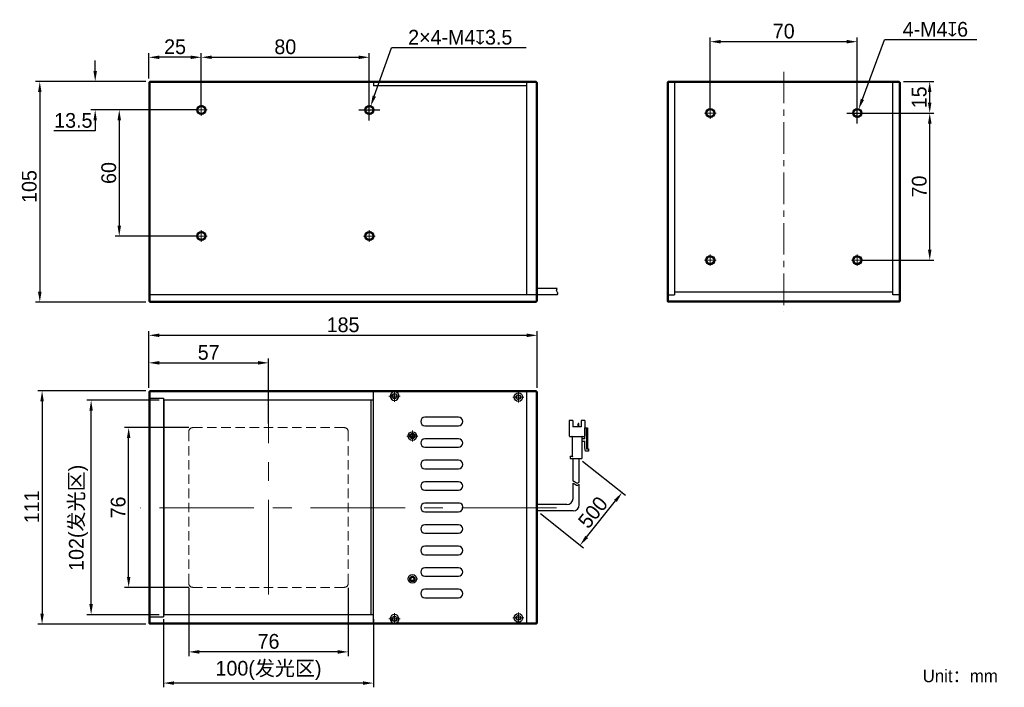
# Model space of a CAD drawing. Header units: inches. Extents: x -3337 to -3103, y -683 to -524.
import ezdxf

# ---------------------------------------------------------------- set-up
doc = ezdxf.new("R2010")
doc.units = ezdxf.units.IN
doc.header["$LTSCALE"] = 3
doc.header["$MEASUREMENT"] = 0
doc.header["$PDSIZE"] = -5
for name, pattern in [('CENTERX2', [4, 2.5, -0.5, 0.5, -0.5]), ('DASHED2', [0.375, 0.25, -0.125]), ('点画线', [18, 12, -2, 2, -2])]:
    doc.linetypes.add(name, pattern=pattern)
doc.layers.get('Defpoints').update_dxf_attribs({"lineweight": 18})
for name, color, linetype, lineweight in [('中心线', 1, 'CENTERX2', 20), ('中心线层', 1, '点画线', 18), ('明细栏文字', 6, 'Continuous', 18), ('标注', 3, 'Continuous', 25), ('粗实线', 7, 'Continuous', 30), ('虚线', 6, 'DASHED2', 18)]:
    doc.layers.add(name, color=color, linetype=linetype, lineweight=lineweight)
doc.styles.get("Standard").update_dxf_attribs({"font": '兰亭黑 GBK.TTF'})
doc.dimstyles.new('CST Standard', dxfattribs={"dimtxt": 3.5, "dimasz": 2.5, "dimexe": 1, "dimexo": 1, "dimgap": 0.6, "dimtad": 1, "dimtoh": 1, "dimdsep": 46, "dimtxsty": 'Standard', "dimcen": -2.5, "dimdle": 5, "dimclrd": 8, "dimclre": 8, "dimadec": 1, "dimazin": 2, "dimtfac": 1, "dimtofl": 0, "dimtmove": 0, "dimatfit": 0, "dimfxl": 1, "dimtolj": 1, "dimarcsym": 0})

# ---------------------------------------------------------------- blocks, each defined once
blk = doc.blocks.new('*D211')
at = {"layer": 'Defpoints', "color": 0}
for p in [(-3253.38, -544.5), (-3254.06, -546.38)]:
    blk.add_point(p, dxfattribs=at)
at = {"layer": '标注', "color": 9, "linetype": 'Continuous', "lineweight": -2, "ltscale": 3}
for p in [(-3252.54, -542.14), (-3216.35, -530.66)]:
    blk.add_line(p, (-3248.4, -530.66), dxfattribs=at)
at = {"layer": '标注', "color": 8, "linetype": 'Continuous', "ltscale": 3}
for p, q in [((-3253.72, -547.94), (-3253.72, -542.94)), ((-3256.22, -545.44), (-3251.22, -545.44))]:
    blk.add_line(p, q, dxfattribs=at)
at = {"layer": '标注', "color": 9}
blk.add_solid([(-3252.93, -542), (-3252.14, -542.29), (-3253.38, -544.5)], dxfattribs=at)
at = {"layer": '标注', "color": 7, "ltscale": 3, "insert": (-3232.07, -528.16), "char_height": 3.5, "attachment_point": 5}
blk.add_mtext('\\A1;2×4-M4{\\A1;\\fGDT|b1|i0|c0|p2;x}3.5', dxfattribs=at)
blk = doc.blocks.new('*D212')
at = {"layer": 'Defpoints', "color": 0}
for p in [(-3319.96, -614.53), (-3302.72, -614.53), (-3302.72, -665.53)]:
    blk.add_point(p, dxfattribs=at)
at = {"layer": '标注', "color": 8, "linetype": 'Continuous', "lineweight": -2, "ltscale": 3}
for p, q in [((-3303.72, -614.53), (-3320.96, -614.53)), ((-3303.72, -665.53), (-3320.96, -665.53))]:
    blk.add_line(p, q, dxfattribs=at)
at = {"layer": '标注', "color": 9, "linetype": 'Continuous', "lineweight": -2, "ltscale": 3}
blk.add_line((-3319.96, -663.03), (-3319.96, -617.03), dxfattribs=at)
at = {"layer": '标注', "color": 9}
for points in [[(-3319.54, -617.03), (-3320.38, -617.03), (-3319.96, -614.53)], [(-3320.38, -663.03), (-3319.54, -663.03), (-3319.96, -665.53)]]:
    blk.add_solid(points, dxfattribs=at)
at = {"layer": '标注', "color": 7, "ltscale": 3, "insert": (-3322.97, -642.49), "char_height": 3.5, "attachment_point": 5, "rotation": 90}
blk.add_mtext('\\A1;102(发光区)', dxfattribs=at)
blk = doc.blocks.new('*D213')
at = {"layer": 'Defpoints', "color": 0}
for p in [(-3302.72, -665.6), (-3252.72, -665.6), (-3302.72, -681.81)]:
    blk.add_point(p, dxfattribs=at)
at = {"layer": '标注', "color": 8, "linetype": 'Continuous', "lineweight": -2, "ltscale": 3}
for p, q in [((-3302.72, -666.6), (-3302.72, -682.81)), ((-3252.72, -666.6), (-3252.72, -682.81))]:
    blk.add_line(p, q, dxfattribs=at)
at = {"layer": '标注', "color": 9, "linetype": 'Continuous', "lineweight": -2, "ltscale": 3}
blk.add_line((-3255.22, -681.81), (-3300.22, -681.81), dxfattribs=at)
at = {"layer": '标注', "color": 9}
for points in [[(-3300.22, -681.39), (-3300.22, -682.23), (-3302.72, -681.81)], [(-3255.22, -682.23), (-3255.22, -681.39), (-3252.72, -681.81)]]:
    blk.add_solid(points, dxfattribs=at)
at = {"layer": '标注', "color": 7, "ltscale": 3, "insert": (-3277.72, -678.8), "char_height": 3.5, "attachment_point": 5}
blk.add_mtext('\\A1;100(发光区)', dxfattribs=at)
blk = doc.blocks.new('*D214')
at = {"layer": 'Defpoints', "color": 0}
for p in [(-3311.02, -621.03), (-3295.72, -621.03), (-3295.72, -659.03)]:
    blk.add_point(p, dxfattribs=at)
at = {"layer": '标注', "color": 8, "linetype": 'Continuous', "lineweight": -2, "ltscale": 3}
for p, q in [((-3296.72, -621.03), (-3312.02, -621.03)), ((-3296.72, -659.03), (-3312.02, -659.03))]:
    blk.add_line(p, q, dxfattribs=at)
at = {"layer": '标注', "color": 9, "linetype": 'Continuous', "lineweight": -2, "ltscale": 3}
blk.add_line((-3311.02, -656.53), (-3311.02, -623.53), dxfattribs=at)
at = {"layer": '标注', "color": 9}
for points in [[(-3310.6, -623.53), (-3311.44, -623.53), (-3311.02, -621.03)], [(-3311.44, -656.53), (-3310.6, -656.53), (-3311.02, -659.03)]]:
    blk.add_solid(points, dxfattribs=at)
at = {"layer": '标注', "color": 7, "ltscale": 3, "insert": (-3313.51, -640.03), "char_height": 3.5, "attachment_point": 5, "rotation": 90}
blk.add_mtext('\\A1;76', dxfattribs=at)
blk = doc.blocks.new('*D215')
at = {"layer": 'Defpoints', "color": 0}
for p in [(-3296.72, -658.15), (-3258.72, -658.15), (-3296.72, -674.39)]:
    blk.add_point(p, dxfattribs=at)
at = {"layer": '标注', "color": 8, "linetype": 'Continuous', "lineweight": -2, "ltscale": 3}
for p, q in [((-3296.72, -659.15), (-3296.72, -675.39)), ((-3258.72, -659.15), (-3258.72, -675.39))]:
    blk.add_line(p, q, dxfattribs=at)
at = {"layer": '标注', "color": 9, "linetype": 'Continuous', "lineweight": -2, "ltscale": 3}
blk.add_line((-3261.22, -674.39), (-3294.22, -674.39), dxfattribs=at)
at = {"layer": '标注', "color": 9}
for points in [[(-3294.22, -673.97), (-3294.22, -674.81), (-3296.72, -674.39)], [(-3261.22, -674.81), (-3261.22, -673.97), (-3258.72, -674.39)]]:
    blk.add_solid(points, dxfattribs=at)
at = {"layer": '标注', "color": 7, "ltscale": 3, "insert": (-3277.72, -671.9), "char_height": 3.5, "attachment_point": 5}
blk.add_mtext('\\A1;76', dxfattribs=at)
blk = doc.blocks.new('*D216')
at = {"layer": 'Defpoints', "color": 0}
for p in [(-3277.72, -605.61), (-3306.22, -612.53), (-3277.72, -621.03)]:
    blk.add_point(p, dxfattribs=at)
at = {"layer": '标注', "color": 8, "linetype": 'Continuous', "lineweight": -2, "ltscale": 3}
for p, q in [((-3306.22, -611.53), (-3306.22, -604.61)), ((-3277.72, -620.03), (-3277.72, -604.61))]:
    blk.add_line(p, q, dxfattribs=at)
at = {"layer": '标注', "color": 9, "linetype": 'Continuous', "lineweight": -2, "ltscale": 3}
blk.add_line((-3303.72, -605.61), (-3280.22, -605.61), dxfattribs=at)
at = {"layer": '标注', "color": 9}
for points in [[(-3303.72, -605.19), (-3303.72, -606.03), (-3306.22, -605.61)], [(-3280.22, -606.03), (-3280.22, -605.19), (-3277.72, -605.61)]]:
    blk.add_solid(points, dxfattribs=at)
at = {"layer": '标注', "color": 7, "ltscale": 3, "insert": (-3291.97, -603.15), "char_height": 3.5, "attachment_point": 5}
blk.add_mtext('\\A1;57', dxfattribs=at)
blk = doc.blocks.new('*D217')
at = {"layer": 'Defpoints', "color": 0}
for p in [(-3305.97, -612.28), (-3331.63, -667.78), (-3305.97, -667.78)]:
    blk.add_point(p, dxfattribs=at)
at = {"layer": '标注', "color": 8, "linetype": 'Continuous', "lineweight": -2, "ltscale": 3}
for p, q in [((-3306.97, -612.28), (-3332.63, -612.28)), ((-3306.97, -667.78), (-3332.63, -667.78))]:
    blk.add_line(p, q, dxfattribs=at)
at = {"layer": '标注', "color": 9, "linetype": 'Continuous', "lineweight": -2, "ltscale": 3}
blk.add_line((-3331.63, -614.78), (-3331.63, -665.28), dxfattribs=at)
at = {"layer": '标注', "color": 9}
for points in [[(-3331.22, -614.78), (-3332.05, -614.78), (-3331.63, -612.28)], [(-3332.05, -665.28), (-3331.22, -665.28), (-3331.63, -667.78)]]:
    blk.add_solid(points, dxfattribs=at)
at = {"layer": '标注', "color": 7, "ltscale": 3, "insert": (-3334.09, -639.89), "char_height": 3.5, "attachment_point": 5, "rotation": 90}
blk.add_mtext('\\A1;111', dxfattribs=at)
blk = doc.blocks.new('*D218')
at = {"layer": 'Defpoints', "color": 0}
for p in [(-3213.72, -599.06), (-3306.22, -612.53), (-3213.72, -612.53)]:
    blk.add_point(p, dxfattribs=at)
at = {"layer": '标注', "color": 8, "linetype": 'Continuous', "lineweight": -2, "ltscale": 3}
for p, q in [((-3306.22, -611.53), (-3306.22, -598.06)), ((-3213.72, -611.53), (-3213.72, -598.06))]:
    blk.add_line(p, q, dxfattribs=at)
at = {"layer": '标注', "color": 9, "linetype": 'Continuous', "lineweight": -2, "ltscale": 3}
blk.add_line((-3303.72, -599.06), (-3216.22, -599.06), dxfattribs=at)
at = {"layer": '标注', "color": 9}
for points in [[(-3303.72, -598.65), (-3303.72, -599.48), (-3306.22, -599.06)], [(-3216.22, -599.48), (-3216.22, -598.65), (-3213.72, -599.06)]]:
    blk.add_solid(points, dxfattribs=at)
at = {"layer": '标注', "color": 7, "ltscale": 3, "insert": (-3259.97, -596.58), "char_height": 3.5, "attachment_point": 5}
blk.add_mtext('\\A1;185', dxfattribs=at)
blk = doc.blocks.new('*D219')
at = {"layer": 'Defpoints', "color": 0}
for p in [(-3306.22, -532.91), (-3306.22, -538.94), (-3293.72, -545.44)]:
    blk.add_point(p, dxfattribs=at)
at = {"layer": '标注', "color": 8, "linetype": 'Continuous', "lineweight": -2, "ltscale": 3}
for p, q in [((-3306.22, -537.94), (-3306.22, -531.91)), ((-3293.72, -544.44), (-3293.72, -531.91))]:
    blk.add_line(p, q, dxfattribs=at)
at = {"layer": '标注', "color": 9, "linetype": 'Continuous', "lineweight": -2, "ltscale": 3}
blk.add_line((-3296.22, -532.91), (-3303.72, -532.91), dxfattribs=at)
at = {"layer": '标注', "color": 9}
for points in [[(-3303.72, -532.5), (-3303.72, -533.33), (-3306.22, -532.91)], [(-3296.22, -533.33), (-3296.22, -532.5), (-3293.72, -532.91)]]:
    blk.add_solid(points, dxfattribs=at)
at = {"layer": '标注', "color": 7, "ltscale": 3, "insert": (-3299.97, -530.42), "char_height": 3.5, "attachment_point": 5}
blk.add_mtext('\\A1;25', dxfattribs=at)
blk = doc.blocks.new('*D220')
at = {"layer": 'Defpoints', "color": 0}
for p in [(-3253.72, -532.91), (-3293.72, -545.44), (-3253.72, -545.44)]:
    blk.add_point(p, dxfattribs=at)
at = {"layer": '标注', "color": 8, "linetype": 'Continuous', "lineweight": -2, "ltscale": 3}
for p, q in [((-3293.72, -544.44), (-3293.72, -531.91)), ((-3253.72, -544.44), (-3253.72, -531.91))]:
    blk.add_line(p, q, dxfattribs=at)
at = {"layer": '标注', "color": 9, "linetype": 'Continuous', "lineweight": -2, "ltscale": 3}
blk.add_line((-3291.22, -532.91), (-3256.22, -532.91), dxfattribs=at)
at = {"layer": '标注', "color": 9}
for points in [[(-3291.22, -532.5), (-3291.22, -533.33), (-3293.72, -532.91)], [(-3256.22, -533.33), (-3256.22, -532.5), (-3253.72, -532.91)]]:
    blk.add_solid(points, dxfattribs=at)
at = {"layer": '标注', "color": 7, "ltscale": 3, "insert": (-3273.72, -530.43), "char_height": 3.5, "attachment_point": 5}
blk.add_mtext('\\A1;80', dxfattribs=at)
blk = doc.blocks.new('*D221')
at = {"layer": 'Defpoints', "color": 0}
for p in [(-3293.72, -545.44), (-3313.26, -575.44), (-3293.72, -575.44)]:
    blk.add_point(p, dxfattribs=at)
at = {"layer": '标注', "color": 8, "linetype": 'Continuous', "lineweight": -2, "ltscale": 3}
for p, q in [((-3294.72, -545.44), (-3314.26, -545.44)), ((-3294.72, -575.44), (-3314.26, -575.44))]:
    blk.add_line(p, q, dxfattribs=at)
at = {"layer": '标注', "color": 9, "linetype": 'Continuous', "lineweight": -2, "ltscale": 3}
blk.add_line((-3313.26, -547.94), (-3313.26, -572.94), dxfattribs=at)
at = {"layer": '标注', "color": 9}
for points in [[(-3312.84, -547.94), (-3313.68, -547.94), (-3313.26, -545.44)], [(-3313.68, -572.94), (-3312.84, -572.94), (-3313.26, -575.44)]]:
    blk.add_solid(points, dxfattribs=at)
at = {"layer": '标注', "color": 7, "ltscale": 3, "insert": (-3315.75, -560.44), "char_height": 3.5, "attachment_point": 5, "rotation": 90}
blk.add_mtext('\\A1;60', dxfattribs=at)
blk = doc.blocks.new('*D222')
at = {"layer": 'Defpoints', "color": 0}
for p in [(-3318.99, -538.69), (-3305.97, -538.69), (-3293.72, -545.44)]:
    blk.add_point(p, dxfattribs=at)
at = {"layer": '标注', "color": 9, "linetype": 'Continuous', "lineweight": -2, "ltscale": 3}
for p, q in [((-3318.99, -536.19), (-3318.99, -533.69)), ((-3318.99, -547.94), (-3318.99, -550.44)), ((-3318.99, -550.44), (-3328.81, -550.44))]:
    blk.add_line(p, q, dxfattribs=at)
at = {"layer": '标注', "color": 8, "linetype": 'Continuous', "lineweight": -2, "ltscale": 3}
for p, q in [((-3306.97, -538.69), (-3319.99, -538.69)), ((-3294.72, -545.44), (-3319.99, -545.44))]:
    blk.add_line(p, q, dxfattribs=at)
at = {"layer": '标注', "color": 9}
for points in [[(-3319.41, -536.19), (-3318.58, -536.19), (-3318.99, -538.69)], [(-3318.58, -547.94), (-3319.41, -547.94), (-3318.99, -545.44)]]:
    blk.add_solid(points, dxfattribs=at)
at = {"layer": '标注', "color": 7, "ltscale": 3, "insert": (-3324.2, -547.95), "char_height": 3.5, "attachment_point": 5}
blk.add_mtext('\\A1;13.5', dxfattribs=at)
blk = doc.blocks.new('*D223')
at = {"layer": 'Defpoints', "color": 0}
for p in [(-3305.97, -538.69), (-3332.18, -591.19), (-3305.97, -591.19)]:
    blk.add_point(p, dxfattribs=at)
at = {"layer": '标注', "color": 8, "linetype": 'Continuous', "lineweight": -2, "ltscale": 3}
for p, q in [((-3306.97, -538.69), (-3333.18, -538.69)), ((-3306.97, -591.19), (-3333.18, -591.19))]:
    blk.add_line(p, q, dxfattribs=at)
at = {"layer": '标注', "color": 9, "linetype": 'Continuous', "lineweight": -2, "ltscale": 3}
blk.add_line((-3332.18, -541.19), (-3332.18, -588.69), dxfattribs=at)
at = {"layer": '标注', "color": 9}
for points in [[(-3331.77, -541.19), (-3332.6, -541.19), (-3332.18, -538.69)], [(-3332.6, -588.69), (-3331.77, -588.69), (-3332.18, -591.19)]]:
    blk.add_solid(points, dxfattribs=at)
at = {"layer": '标注', "color": 7, "ltscale": 3, "insert": (-3334.67, -563.66), "char_height": 3.5, "attachment_point": 5, "rotation": 90}
blk.add_mtext('\\A1;105', dxfattribs=at)
blk = doc.blocks.new('*D224')
at = {"layer": 'Defpoints', "color": 0}
for p in [(-3127.55, -538.69), (-3120.29, -538.69), (-3137.55, -546.19)]:
    blk.add_point(p, dxfattribs=at)
at = {"layer": '标注', "color": 8, "linetype": 'Continuous', "lineweight": -2, "ltscale": 3}
for p, q in [((-3126.55, -538.69), (-3119.29, -538.69)), ((-3136.55, -546.19), (-3119.29, -546.19))]:
    blk.add_line(p, q, dxfattribs=at)
at = {"layer": '标注', "color": 9, "linetype": 'Continuous', "lineweight": -2, "ltscale": 3}
blk.add_line((-3120.29, -543.69), (-3120.29, -541.19), dxfattribs=at)
at = {"layer": '标注', "color": 9}
for points in [[(-3119.87, -541.19), (-3120.71, -541.19), (-3120.29, -538.69)], [(-3120.71, -543.69), (-3119.87, -543.69), (-3120.29, -546.19)]]:
    blk.add_solid(points, dxfattribs=at)
at = {"layer": '标注', "color": 7, "ltscale": 3, "insert": (-3122.78, -542.44), "char_height": 3.5, "attachment_point": 5, "rotation": 90}
blk.add_mtext('\\A1;15', dxfattribs=at)
blk = doc.blocks.new('*D225')
at = {"layer": 'Defpoints', "color": 0}
for p in [(-3137.55, -546.19), (-3120.28, -546.19), (-3137.55, -581.19)]:
    blk.add_point(p, dxfattribs=at)
at = {"layer": '标注', "color": 8, "linetype": 'Continuous', "lineweight": -2, "ltscale": 3}
for p, q in [((-3136.55, -546.19), (-3119.28, -546.19)), ((-3136.55, -581.19), (-3119.28, -581.19))]:
    blk.add_line(p, q, dxfattribs=at)
at = {"layer": '标注', "color": 9, "linetype": 'Continuous', "lineweight": -2, "ltscale": 3}
blk.add_line((-3120.28, -578.69), (-3120.28, -548.69), dxfattribs=at)
at = {"layer": '标注', "color": 9}
for points in [[(-3119.86, -548.69), (-3120.7, -548.69), (-3120.28, -546.19)], [(-3120.7, -578.69), (-3119.86, -578.69), (-3120.28, -581.19)]]:
    blk.add_solid(points, dxfattribs=at)
at = {"layer": '标注', "color": 7, "ltscale": 3, "insert": (-3122.77, -563.66), "char_height": 3.5, "attachment_point": 5, "rotation": 90}
blk.add_mtext('\\A1;70', dxfattribs=at)
blk = doc.blocks.new('*D226')
at = {"layer": 'Defpoints', "color": 0}
for p in [(-3172.55, -529.2), (-3172.55, -546.19), (-3137.55, -546.19)]:
    blk.add_point(p, dxfattribs=at)
at = {"layer": '标注', "color": 8, "linetype": 'Continuous', "lineweight": -2, "ltscale": 3}
for p, q in [((-3172.55, -545.19), (-3172.55, -528.2)), ((-3137.55, -545.19), (-3137.55, -528.2))]:
    blk.add_line(p, q, dxfattribs=at)
at = {"layer": '标注', "color": 9, "linetype": 'Continuous', "lineweight": -2, "ltscale": 3}
blk.add_line((-3140.05, -529.2), (-3170.05, -529.2), dxfattribs=at)
at = {"layer": '标注', "color": 9}
for points in [[(-3170.05, -528.78), (-3170.05, -529.62), (-3172.55, -529.2)], [(-3140.05, -529.62), (-3140.05, -528.78), (-3137.55, -529.2)]]:
    blk.add_solid(points, dxfattribs=at)
at = {"layer": '标注', "color": 7, "ltscale": 3, "insert": (-3155.05, -526.71), "char_height": 3.5, "attachment_point": 5}
blk.add_mtext('\\A1;70', dxfattribs=at)
blk = doc.blocks.new('*D227')
at = {"layer": 'Defpoints', "color": 0}
for p in [(-3137.2, -545.25), (-3137.9, -547.12)]:
    blk.add_point(p, dxfattribs=at)
at = {"layer": '标注', "color": 9, "linetype": 'Continuous', "lineweight": -2, "ltscale": 3}
for p in [(-3136.32, -542.91), (-3109.05, -528.75)]:
    blk.add_line(p, (-3131.02, -528.75), dxfattribs=at)
at = {"layer": '标注', "color": 8, "linetype": 'Continuous', "ltscale": 3}
for p, q in [((-3137.55, -548.69), (-3137.55, -543.69)), ((-3140.05, -546.19), (-3135.05, -546.19))]:
    blk.add_line(p, q, dxfattribs=at)
at = {"layer": '标注', "color": 9}
blk.add_solid([(-3136.71, -542.76), (-3135.93, -543.06), (-3137.2, -545.25)], dxfattribs=at)
at = {"layer": '标注', "color": 7, "ltscale": 3, "insert": (-3118.94, -526.27), "char_height": 3.5, "attachment_point": 5}
blk.add_mtext('\\A1;4-M4{\\A1;\\fGDT|b1|i0|c0|p2;x}6', dxfattribs=at)
blk = doc.blocks.new('*D228')
at = {"layer": 'Defpoints', "color": 0}
for p in [(-3203.72, -628.35), (-3193.54, -636.5), (-3213.72, -640.85)]:
    blk.add_point(p, dxfattribs=at)
at = {"layer": '标注', "color": 8, "linetype": 'Continuous', "lineweight": -2, "ltscale": 3}
for p, q in [((-3202.94, -628.98), (-3192.76, -637.12)), ((-3212.94, -641.48), (-3202.76, -649.62))]:
    blk.add_line(p, q, dxfattribs=at)
at = {"layer": '标注', "color": 9, "linetype": 'Continuous', "lineweight": -2, "ltscale": 3}
blk.add_line((-3201.98, -647.05), (-3195.1, -638.45), dxfattribs=at)
at = {"layer": '标注', "color": 9}
for points in [[(-3194.78, -638.71), (-3195.43, -638.19), (-3193.54, -636.5)], [(-3202.3, -646.78), (-3201.65, -647.31), (-3203.54, -649)]]:
    blk.add_solid(points, dxfattribs=at)
at = {"layer": '标注', "color": 7, "ltscale": 3, "insert": (-3200.48, -641.19), "char_height": 3.5, "attachment_point": 5, "rotation": 51.3402}
blk.add_mtext('\\A1;500', dxfattribs=at)

msp = doc.modelspace()

# ---------------------------------------------------------------- linework, layer by layer
at = {"layer": '中心线', "color": 0}
msp.add_line((-3155.0468, -536.3529), (-3155.0468, -593.3532), dxfattribs=at)
at = {"layer": '中心线', "color": 0, "ltscale": 3}
for p, q in [((-3277.7215, -660.7256), (-3277.7215, -619.4766)), ((-3209.1901, -640.1011), (-3308.2529, -640.1011))]:
    msp.add_line(p, q, dxfattribs=at)
at = {"layer": '中心线层', "color": 0}
for p, q in [((-3295.0965, -545.4378), (-3292.3465, -545.4378)), ((-3293.7215, -546.8128), (-3293.7215, -544.0628)), ((-3255.0965, -545.4378), (-3252.3465, -545.4378)), ((-3253.7215, -546.8128), (-3253.7215, -544.0628)), ((-3173.9218, -546.1878), (-3171.1718, -546.1878)), ((-3172.5468, -547.5628), (-3172.5468, -544.8128)), ((-3138.9218, -546.1878), (-3136.1718, -546.1878)), ((-3137.5468, -547.5628), (-3137.5468, -544.8128)), ((-3293.7215, -576.8128), (-3293.7215, -574.0628)), ((-3253.7215, -576.8128), (-3253.7215, -574.0628)), ((-3295.0965, -575.4378), (-3292.3465, -575.4378)), ((-3255.0965, -575.4378), (-3252.3465, -575.4378)), ((-3173.9218, -581.1878), (-3171.1718, -581.1878)), ((-3172.5468, -582.5628), (-3172.5468, -579.8128)), ((-3138.9218, -581.1878), (-3136.1718, -581.1878)), ((-3137.5468, -582.5628), (-3137.5468, -579.8128)), ((-3249.0465, -613.5263), (-3246.3965, -613.5263)), ((-3247.7215, -614.8513), (-3247.7215, -612.2013)), ((-3219.5215, -613.7763), (-3216.9215, -613.7763)), ((-3218.2215, -615.0763), (-3218.2215, -612.4763)), ((-3244.7965, -623.0263), (-3242.1465, -623.0263)), ((-3243.4715, -624.3513), (-3243.4715, -621.7013)), ((-3247.7215, -667.8513), (-3247.7215, -665.2013)), ((-3218.2215, -667.5763), (-3218.2215, -664.9763)), ((-3249.0465, -666.5263), (-3246.3965, -666.5263)), ((-3219.5215, -666.2763), (-3216.9215, -666.2763))]:
    msp.add_line(p, q, dxfattribs=at)
at = {"layer": '粗实线', "color": 0, "ltscale": 3}
for p, q in [((-3305.9715, -538.6878), (-3306.2215, -538.9378)), ((-3306.2215, -538.9378), (-3306.2215, -590.9378)), ((-3305.9715, -538.9378), (-3306.0965, -538.8128)), ((-3213.9715, -538.6878), (-3305.9715, -538.6878)), ((-3213.9715, -538.9378), (-3305.9715, -538.9378)), ((-3305.9715, -538.9378), (-3305.9715, -590.9378)), ((-3252.7215, -538.6878), (-3252.7215, -539.6878)), ((-3216.2215, -589.4378), (-3216.2215, -538.6878)), ((-3213.7215, -538.9378), (-3213.9715, -538.6878)), ((-3213.9715, -538.9378), (-3213.8465, -538.8128)), ((-3213.9715, -538.9378), (-3213.9715, -590.9378)), ((-3213.7215, -538.9378), (-3213.7215, -590.9378)), ((-3182.5468, -538.6878), (-3182.7968, -538.9378)), ((-3182.7968, -538.9378), (-3182.7968, -590.9378)), ((-3182.5468, -538.9378), (-3182.6718, -538.8128)), ((-3127.5468, -538.6878), (-3182.5468, -538.6878)), ((-3127.5468, -538.9378), (-3182.5468, -538.9378)), ((-3182.5468, -538.9378), (-3182.5468, -590.9378)), ((-3181.0468, -538.6878), (-3181.0468, -589.4378)), ((-3129.0468, -589.4378), (-3129.0468, -538.6878)), ((-3127.2968, -538.9378), (-3127.5468, -538.6878)), ((-3127.4218, -538.8128), (-3127.5468, -538.9378)), ((-3127.5468, -538.9378), (-3127.5468, -590.9378)), ((-3127.2968, -538.9378), (-3127.2968, -590.9378)), ((-3216.2215, -539.6878), (-3252.7215, -539.6878)), ((-3213.7215, -587.9378), (-3213.7215, -589.4378)), ((-3208.9715, -587.9378), (-3213.7215, -587.9378)), ((-3213.7215, -589.4378), (-3306.2215, -589.4378)), ((-3208.9715, -589.4378), (-3213.7215, -589.4378)), ((-3182.7968, -589.4378), (-3181.0468, -589.4378)), ((-3181.0468, -588.6878), (-3129.0468, -588.6878)), ((-3127.2968, -589.4378), (-3129.0468, -589.4378)), ((-3306.2215, -590.9378), (-3305.9715, -591.1878)), ((-3305.9715, -590.9378), (-3306.0965, -591.0628)), ((-3305.9715, -590.9378), (-3213.9715, -590.9378)), ((-3305.9715, -591.1878), (-3213.9715, -591.1878)), ((-3213.9715, -591.1878), (-3213.7215, -590.9378)), ((-3213.8465, -591.0628), (-3213.9715, -590.9378)), ((-3182.7968, -590.9378), (-3182.5468, -591.1878)), ((-3182.6718, -591.0628), (-3182.5468, -590.9378)), ((-3127.5468, -590.9378), (-3182.5468, -590.9378)), ((-3127.5468, -591.1878), (-3182.5468, -591.1878)), ((-3127.2968, -590.9378), (-3127.5468, -591.1878)), ((-3127.5468, -590.9378), (-3127.4218, -591.0628)), ((-3306.2215, -612.5263), (-3305.9715, -612.2763)), ((-3306.2215, -612.5263), (-3306.2215, -667.5263)), ((-3306.2215, -614.0263), (-3302.7215, -614.0263)), ((-3305.9715, -612.5263), (-3306.0965, -612.4013)), ((-3213.9715, -612.2763), (-3305.9715, -612.2763)), ((-3247.9465, -612.5263), (-3305.9715, -612.5263)), ((-3305.9715, -612.5263), (-3305.9715, -667.5263)), ((-3302.7215, -614.0263), (-3302.7215, -666.0263)), ((-3252.7215, -667.7763), (-3252.7215, -612.2763)), ((-3213.9715, -612.5263), (-3247.4965, -612.5263)), ((-3216.2215, -667.7763), (-3216.2215, -612.2763)), ((-3213.9715, -612.2763), (-3213.7215, -612.5263)), ((-3213.9715, -612.5263), (-3213.8465, -612.4013)), ((-3213.9715, -612.5263), (-3213.9715, -667.5263)), ((-3213.7215, -612.5263), (-3213.7215, -667.5263)), ((-3252.7215, -614.5263), (-3302.7215, -614.5263)), ((-3302.6451, -614.5263), (-3302.637, -665.5263)), ((-3253.2716, -665.5263), (-3253.2797, -614.5263)), ((-3232.4715, -618.5663), (-3240.4715, -618.5663)), ((-3240.4715, -620.5663), (-3232.4715, -620.5663)), ((-3205.2715, -619.3011), (-3206.1215, -619.3011)), ((-3206.1215, -619.3011), (-3206.1215, -623.0011)), ((-3205.2715, -619.3011), (-3205.2715, -620.8011)), ((-3203.2715, -620.8011), (-3205.2715, -620.8011)), ((-3204.0218, -620.8011), (-3204.0218, -620.1111)), ((-3203.8965, -620.0611), (-3203.9718, -620.0611)), ((-3203.8465, -620.8011), (-3203.8465, -620.1111)), ((-3202.4215, -619.3011), (-3203.2715, -619.3011)), ((-3203.2715, -619.3011), (-3203.2715, -620.8011)), ((-3202.4215, -619.3011), (-3202.4215, -623.0011)), ((-3202.4215, -621.1011), (-3201.7715, -621.1011)), ((-3202.3715, -623.7011), (-3202.3715, -621.1011)), ((-3202.0215, -621.1011), (-3202.0215, -626.0011)), ((-3201.7715, -621.1011), (-3201.7715, -626.1011)), ((-3206.0215, -623.1011), (-3202.5215, -623.1011)), ((-3205.4215, -623.2011), (-3205.4215, -627.8511)), ((-3203.1215, -623.2011), (-3203.1215, -628.3511)), ((-3203.0215, -623.6011), (-3202.3715, -623.6011)), ((-3202.3715, -621.7011), (-3202.4215, -621.7011)), ((-3232.4715, -623.6813), (-3240.4715, -623.6813)), ((-3240.4715, -625.6813), (-3232.4715, -625.6813)), ((-3202.3715, -624.3011), (-3203.0215, -624.3011)), ((-3202.3715, -625.8011), (-3202.3715, -624.2011)), ((-3202.2215, -626.6011), (-3202.3715, -625.8011)), ((-3205.9215, -627.9511), (-3205.9215, -628.3511)), ((-3205.8215, -627.8511), (-3205.4215, -627.8511)), ((-3201.5715, -626.6011), (-3202.2215, -626.6011)), ((-3201.9215, -626.1011), (-3201.5715, -626.1011)), ((-3201.5715, -626.1011), (-3201.5715, -626.6011)), ((-3232.4715, -628.7963), (-3240.4715, -628.7963)), ((-3205.9215, -628.3511), (-3203.1215, -628.3511)), ((-3205.2215, -633.7316), (-3205.2215, -628.3511)), ((-3203.7215, -634.0052), (-3203.7215, -628.3511)), ((-3240.4715, -630.7963), (-3232.4715, -630.7963)), ((-3232.4715, -633.9113), (-3240.4715, -633.9113)), ((-3205.2215, -637.8511), (-3205.2215, -634.2446)), ((-3203.7215, -639.3511), (-3203.7215, -634.5182)), ((-3240.4715, -635.9113), (-3232.4715, -635.9113)), ((-3232.262, -639.0263), (-3240.4715, -639.0263)), ((-3231.4715, -640.0263), (-3231.4715, -639.8168)), ((-3213.7215, -639.3511), (-3213.7215, -640.8511)), ((-3206.7215, -639.3511), (-3213.7215, -639.3511)), ((-3240.4715, -641.0263), (-3232.4715, -641.0263)), ((-3205.2215, -640.8511), (-3213.7215, -640.8511)), ((-3232.4715, -644.1413), (-3240.4715, -644.1413)), ((-3240.4715, -646.1413), (-3232.4715, -646.1413)), ((-3232.4715, -649.2563), (-3240.4715, -649.2563)), ((-3240.4715, -651.2563), (-3232.4715, -651.2563)), ((-3232.4715, -654.3713), (-3240.4715, -654.3713)), ((-3240.4715, -656.3713), (-3232.4715, -656.3713)), ((-3232.4715, -659.4863), (-3240.4715, -659.4863)), ((-3240.4715, -661.4863), (-3232.4715, -661.4863)), ((-3302.7215, -665.5263), (-3252.7215, -665.5263)), ((-3306.2215, -666.0263), (-3302.7215, -666.0263)), ((-3305.9715, -667.7763), (-3306.2215, -667.5263)), ((-3306.0965, -667.6513), (-3305.9715, -667.5263)), ((-3247.9465, -667.5263), (-3305.9715, -667.5263)), ((-3213.9715, -667.7763), (-3305.9715, -667.7763)), ((-3213.9715, -667.5263), (-3247.4965, -667.5263)), ((-3213.9715, -667.7763), (-3213.7215, -667.5263)), ((-3213.8465, -667.6513), (-3213.9715, -667.5263))]:
    msp.add_line(p, q, dxfattribs=at)
for centre, radius in [((-3293.7215, -545.4378), 1.075), ((-3293.7215, -545.4378), 0.825), ((-3253.7215, -545.4378), 1.075), ((-3253.7215, -545.4378), 0.825), ((-3172.5468, -546.1878), 1.075), ((-3172.5468, -546.1878), 0.825), ((-3137.5468, -546.1878), 1.075), ((-3137.5468, -546.1878), 0.825), ((-3293.7215, -575.4378), 1.075), ((-3253.7215, -575.4378), 1.075), ((-3293.7215, -575.4378), 0.825), ((-3253.7215, -575.4378), 0.825), ((-3172.5468, -581.1878), 1.075), ((-3172.5468, -581.1878), 0.825), ((-3137.5468, -581.1878), 1.075), ((-3137.5468, -581.1878), 0.825), ((-3247.7215, -613.5263), 0.625), ((-3218.2215, -613.7763), 1), ((-3218.2215, -613.7763), 0.55), ((-3243.4715, -623.0263), 1.025), ((-3243.4715, -623.0263), 0.625), ((-3243.4715, -623.0263), 0.4), ((-3243.4715, -657.0263), 1.025), ((-3243.4715, -657.0263), 0.625), ((-3243.4715, -657.0263), 0.4), ((-3218.2215, -666.2763), 1), ((-3218.2215, -666.2763), 0.55), ((-3247.7215, -666.5263), 0.625)]:
    msp.add_circle(centre, radius, dxfattribs=at)
for centre, radius, start, end in [((-3247.721, -536.661), 2.0393, 263.652911, 269.98268), ((-3247.7219, -536.661), 2.0393, 270.007797, 276.347115), ((-3293.7215, -545.4378), 1, 75, 15), ((-3253.7215, -545.4378), 1, 75, 15), ((-3172.5468, -546.1878), 1, 75, 15), ((-3137.5468, -546.1878), 1, 75, 15), ((-3293.7215, -575.4378), 1, 75, 15), ((-3253.7215, -575.4378), 1, 75, 15), ((-3172.5468, -581.1878), 1, 75, 15), ((-3137.5468, -581.1878), 1, 75, 15), ((-3247.7215, -613.5263), 1.025, 102.680978, 77.319036), ((-3247.7215, -613.5263), 0.5, 75, 15), ((-3247.721, -614.5531), 2.0393, 90.007797, 96.347115), ((-3247.7219, -614.5531), 2.0393, 83.652911, 89.98268), ((-3218.2215, -613.7763), 0.5, 75, 15), ((-3240.4715, -619.5663), 1, 90, 270), ((-3232.4715, -619.5663), 1, 270, 90), ((-3203.9718, -620.1111), 0.05, 90, 180), ((-3203.8965, -620.1111), 0.05, 0, 90), ((-3243.4715, -623.0263), 0.5, 75, 15), ((-3206.0215, -623.0011), 0.1, 180, 270), ((-3205.5215, -623.2011), 0.1, 0, 90), ((-3203.0215, -623.2011), 0.1, 90, 180), ((-3203.0215, -623.5011), 0.1, 180, 270), ((-3202.5215, -623.0011), 0.1, 270, 0), ((-3240.4715, -624.6813), 1, 90, 270), ((-3232.4715, -624.6813), 1, 270, 90), ((-3203.0215, -624.4011), 0.1, 90, 180), ((-3205.8215, -627.9511), 0.1, 90, 180), ((-3201.9215, -626.0011), 0.1, 180, 270), ((-3240.4715, -629.7963), 1, 90, 270), ((-3232.4715, -629.7963), 1, 270, 90), ((-3240.4715, -634.9113), 1, 90, 270), ((-3232.4715, -634.9113), 1, 270, 90), ((-3240.4715, -640.0263), 1, 90, 270), ((-3232.262, -639.8168), 0.7905, 0, 90), ((-3206.7215, -637.8511), 1.5, 270, 0), ((-3205.2215, -639.3511), 1.5, 270, 0), ((-3232.4715, -640.0263), 1, 270, 0), ((-3240.4715, -645.1413), 1, 90, 270), ((-3232.4715, -645.1413), 1, 270, 90), ((-3240.4715, -650.2563), 1, 90, 270), ((-3232.4715, -650.2563), 1, 270, 90), ((-3240.4715, -655.3713), 1, 90, 270), ((-3232.4715, -655.3713), 1, 270, 90), ((-3243.4715, -657.0263), 0.5, 75, 15), ((-3240.4715, -660.4863), 1, 90, 270), ((-3232.4715, -660.4863), 1, 270, 90), ((-3247.7215, -666.5263), 1.025, 282.680921, 257.318977), ((-3218.2215, -666.2763), 0.5, 75, 15), ((-3247.7215, -666.5263), 0.5, 75, 15), ((-3247.721, -665.4995), 2.0393, 263.652911, 269.98268), ((-3247.7219, -665.4995), 2.0393, 270.007797, 276.347115)]:
    msp.add_arc(centre, radius, start, end, dxfattribs=at)
for points, knots in [([(-3208.9715, -589.4378), (-3208.8861, -589.2853), (-3208.6801, -588.9171), (-3209.2629, -588.4585), (-3209.0568, -588.0903), (-3208.9715, -587.9378)], [0, 0, 0, 0, 392.09850664, 946.60953251, 1338.70803914, 1338.70803914, 1338.70803914, 1338.70803914]), ([(-3205.4215, -627.8511), (-3205.4202, -627.8524), (-3205.4155, -627.8571), (-3205.4061, -627.8664), (-3205.3926, -627.88), (-3205.3764, -627.8962), (-3205.3586, -627.9139), (-3205.3401, -627.9324), (-3205.3277, -627.9449), (-3205.3215, -627.9511)], [0, 0, 0, 0, 109.34313707, 387.43524104, 774.05225297, 1230.04556469, 1728.08594542, 2245.24435127, 2758.75607606, 2758.75607606, 2758.75607606, 2758.75607606]), ([(-3205.2215, -633.7316), (-3205.1022, -633.7499), (-3204.8277, -633.8496), (-3204.3555, -634.3267), (-3203.961, -634.176), (-3203.7215, -634.0052)], [0, 0, 0, 0, 303.90836601, 716.00748477, 1320.58812225, 1320.58812225, 1320.58812225, 1320.58812225]), ([(-3205.2215, -634.2446), (-3205.1022, -634.263), (-3204.8277, -634.3626), (-3204.3555, -634.8397), (-3203.961, -634.6891), (-3203.7215, -634.5182)], [0, 0, 0, 0, 303.92763503, 716.05288253, 1320.67185286, 1320.67185286, 1320.67185286, 1320.67185286])]:
    msp.add_open_spline(points, degree=3, knots=knots, dxfattribs=at)
at = {"layer": '虚线', "color": 0, "ltscale": 3}
for p, q in [((-3295.7215, -621.0263), (-3259.7215, -621.0263)), ((-3296.7215, -658.0263), (-3296.7215, -622.0263)), ((-3258.7215, -622.0263), (-3258.7215, -658.0263)), ((-3259.7215, -659.0263), (-3295.7215, -659.0263))]:
    msp.add_line(p, q, dxfattribs=at)
for centre, start, end in [((-3295.7215, -622.0263), 90, 180), ((-3259.7215, -622.0263), 0, 90), ((-3295.7215, -658.0263), 180, 270), ((-3259.7215, -658.0263), 270, 0)]:
    msp.add_arc(centre, 1, start, end, dxfattribs=at)

# ---------------------------------------------------------------- texts
at = {"layer": '明细栏文字', "color": 0, "ltscale": 3, "insert": (-3121.9701, -678.5981), "char_height": 3, "width": 32.506121, "attachment_point": 1}
msp.add_mtext('{\\C0;Unit：mm}', dxfattribs=at)

# ---------------------------------------------------------------- dimensions: what is measured, and where the dimension line sits
at = {"layer": '标注', "color": 0, "ltscale": 3}
for base, p1, p2, picture, middle in [((-3172.5468, -529.1985), (-3137.5468, -546.1878), (-3172.5468, -546.1878), '*D226', (-3155.0468, -526.7111)), ((-3306.2215, -532.9129), (-3293.7215, -545.4378), (-3306.2215, -538.9378), '*D219', (-3299.9715, -530.4163)), ((-3213.7215, -599.0645), (-3306.2215, -612.5263), (-3213.7215, -612.5263), '*D218', (-3259.9715, -596.5771)), ((-3277.7215, -605.6106), (-3306.2215, -612.5263), (-3277.7215, -621.0263), '*D216', (-3291.9715, -603.1507)), ((-3296.7215, -674.3911), (-3258.7215, -658.1472), (-3296.7215, -658.1472), '*D215', (-3277.7215, -671.9037))]:
    dim = msp.add_linear_dim(base=base, p1=p1, p2=p2, dimstyle='CST Standard', override={"dimscale": 1, "dimlfac": 2, "dimsah": 1, "dimclrd": 9, "dimclrt": 7, "dimtzin": 8}, dxfattribs=at)
    dim.commit()
    dim.dimension.update_dxf_attribs({"geometry": picture, "text_midpoint": middle})
for p1, p2, text, picture, middle in [((-3137.8974, -547.1243), (-3137.1962, -545.2513), '4-M4{\\A1;\\fGDT|b1|i0|c0|p2;x}6', '*D227', (-3118.9445, -528.7537)), ((-3254.0601, -546.3787), (-3253.3828, -544.4969), '2×4-M4{\\A1;\\fGDT|b1|i0|c0|p2;x}3.5', '*D211', (-3232.0736, -530.6594))]:
    dim = msp.add_diameter_dim_2p(p1=p1, p2=p2, text=text, dimstyle='CST Standard', override={"dimscale": 1, "dimlfac": 2, "dimpost": '%%C<>', "dimtxsty": 'Standard', "dimsah": 1, "dimclrd": 9, "dimclrt": 7, "dimtzin": 0}, dxfattribs=at)
    dim.commit()
    dim.dimension.update_dxf_attribs({"geometry": picture, "text_midpoint": middle, "dimtype": 163})
for base, p1, p2, angle, picture, middle in [((-3253.7215, -532.9129), (-3293.7215, -545.4378), (-3253.7215, -545.4378), 0, '*D220', (-3273.7215, -530.4254)), ((-3313.2585, -575.4378), (-3293.7215, -545.4378), (-3293.7215, -575.4378), 270, '*D221', (-3315.7459, -560.4378)), ((-3311.0189, -621.0263), (-3295.7248, -659.0263), (-3295.7215, -621.0263), 90, '*D214', (-3313.5063, -640.0263))]:
    dim = msp.add_linear_dim(base=base, p1=p1, p2=p2, angle=angle, dimstyle='CST Standard', override={"dimscale": 1, "dimlfac": 2, "dimsah": 1, "dimclrd": 9, "dimclrt": 7, "dimtzin": 8}, dxfattribs=at)
    dim.commit()
    dim.dimension.update_dxf_attribs({"geometry": picture, "text_midpoint": middle})
for base, p1, p2, angle, picture, middle in [((-3318.9948, -538.6878), (-3293.7215, -545.4378), (-3305.9715, -538.6878), 90, '*D222', (-3324.2035, -550.4378)), ((-3332.1824, -591.1878), (-3305.9715, -538.6878), (-3305.9715, -591.1878), 270, '*D223', (-3332.1824, -563.6564)), ((-3120.2891, -538.6878), (-3137.5468, -546.1878), (-3127.5468, -538.6878), 90, '*D224', (-3120.2891, -542.4378)), ((-3120.2793, -546.1878), (-3137.5468, -581.1878), (-3137.5468, -546.1878), 90, '*D225', (-3120.2793, -563.6564)), ((-3331.633, -667.7763), (-3305.9715, -612.2763), (-3305.9715, -667.7763), 270, '*D217', (-3331.633, -639.8927))]:
    dim = msp.add_linear_dim(base=base, p1=p1, p2=p2, angle=angle, dimstyle='CST Standard', override={"dimscale": 1, "dimlfac": 2, "dimsah": 1, "dimclrd": 9, "dimclrt": 7, "dimtzin": 8}, dxfattribs=at)
    dim.commit()
    dim.dimension.update_dxf_attribs({"geometry": picture, "text_midpoint": middle, "dimtype": 160})
dim = msp.add_linear_dim(base=(-3319.9611, -614.5263), p1=(-3302.7215, -665.5263), p2=(-3302.7215, -614.5263), angle=90, text='102(发光区)', dimstyle='CST Standard', override={"dimscale": 1, "dimlfac": 2, "dimsah": 1, "dimclrd": 9, "dimclrt": 7, "dimtzin": 0}, dxfattribs=at)
dim.commit()
dim.dimension.update_dxf_attribs({"geometry": '*D212', "text_midpoint": (-3319.9611, -642.4853), "dimtype": 160})
dim = msp.add_linear_dim(base=(-3193.5388, -636.4972), p1=(-3213.7215, -640.8511), p2=(-3203.7215, -628.3511), angle=51.340192, text='500', dimstyle='CST Standard', override={"dimscale": 1, "dimlfac": 2, "dimsah": 1, "dimclrd": 9, "dimclrt": 7, "dimtzin": 0}, dxfattribs=at)
dim.commit()
dim.dimension.update_dxf_attribs({"geometry": '*D228', "text_midpoint": (-3200.4812, -641.1933)})
dim = msp.add_linear_dim(base=(-3302.7215, -681.8093), p1=(-3252.7215, -665.6011), p2=(-3302.7215, -665.6011), text='100(发光区)', dimstyle='CST Standard', override={"dimscale": 1, "dimlfac": 2, "dimsah": 1, "dimclrd": 9, "dimclrt": 7, "dimtzin": 0}, dxfattribs=at)
dim.commit()
dim.dimension.update_dxf_attribs({"geometry": '*D213', "text_midpoint": (-3277.7215, -678.7996)})

doc.saveas('drawing.dxf')
